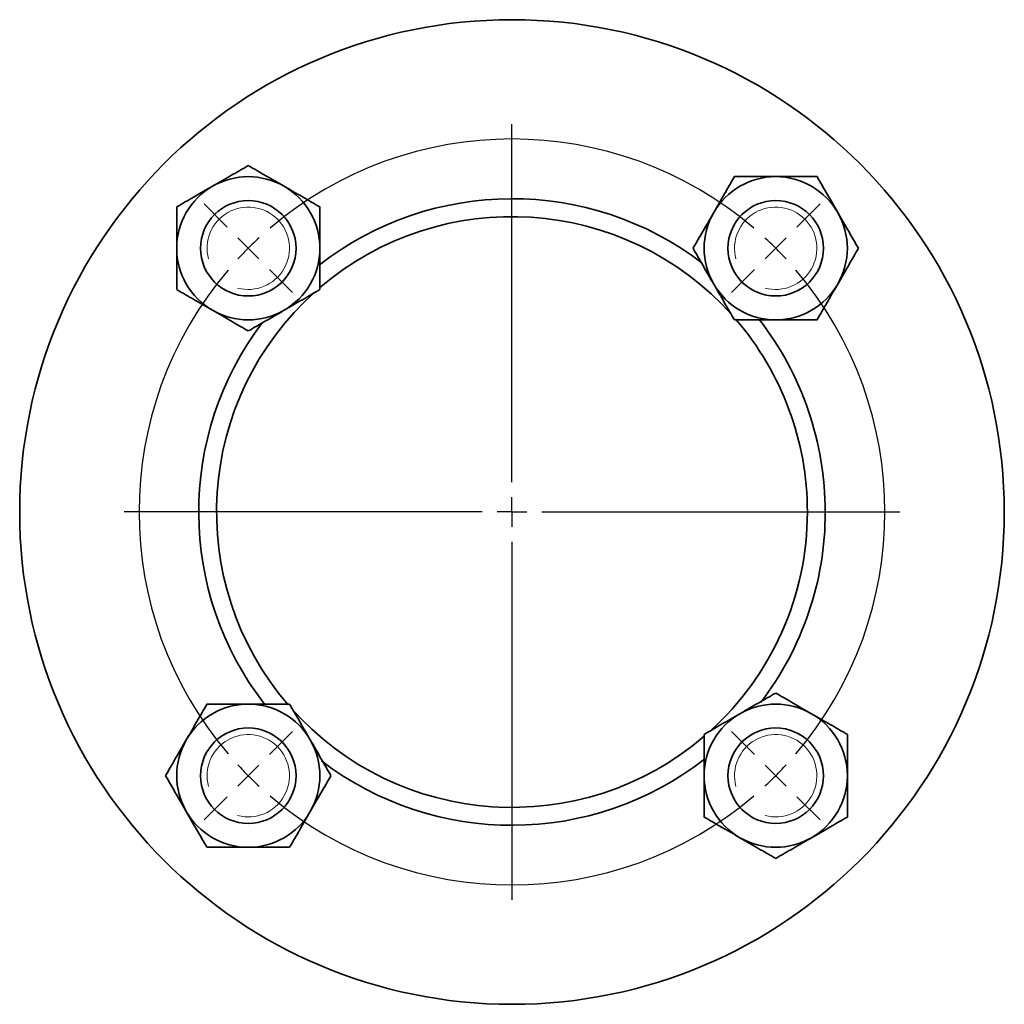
# Model space of a CAD drawing. Header units: millimetres. Extents: x -40 to 500, y 1 to 240.
# Tile 2 of 2: x 335 to 500, y 75 to 240. Entities that reach past the tile are written whole.
import ezdxf

# ---------------------------------------------------------------- set-up
doc = ezdxf.new("R2010")
doc.units = ezdxf.units.MM
doc.layers.add('NOTE', color=7, linetype='Continuous')

# ---------------------------------------------------------------- blocks, each defined once
blk = doc.blocks.new('SW_CENTERMARKSYMBOL_0')
at = {"layer": 'NOTE', "color": 0}
for p, q in [((44.19, -39.19), (44.19, 20.81)), ((-3.54, 3.54), (-7.42, 7.42)), ((91.92, 3.54), (95.81, 7.42)), ((0, 0), (-1.77, 1.77)), ((88.39, 0), (90.16, 1.77)), ((0, 0), (1.77, -1.77)), ((88.39, 0), (86.62, -1.77)), ((3.54, -3.54), (7.42, -7.42)), ((84.85, -3.54), (80.96, -7.42)), ((44.19, -44.19), (44.19, -41.69)), ((39.19, -44.19), (-20.81, -44.19)), ((44.19, -44.19), (41.69, -44.19)), ((44.19, -44.19), (44.19, -46.69)), ((44.19, -44.19), (46.69, -44.19)), ((49.19, -44.19), (109.19, -44.19)), ((44.19, -49.19), (44.19, -109.19)), ((3.54, -84.85), (7.42, -80.96)), ((84.85, -84.85), (80.96, -80.96)), ((0, -88.39), (1.77, -86.62)), ((88.39, -88.39), (86.62, -86.62)), ((0, -88.39), (-1.77, -90.16)), ((88.39, -88.39), (90.16, -90.16)), ((-3.54, -91.92), (-7.42, -95.81)), ((91.92, -91.92), (95.81, -95.81))]:
    blk.add_line(p, q, dxfattribs=at)
for start, end in [(49.5837, 130.4163), (132.7082, 135), (45, 47.2918), (135, 137.2918), (42.7082, 45), (139.5837, 220.4163), (319.5837, 40.4163), (222.7082, 225), (315, 317.2918), (225, 227.2918), (312.7082, 315), (229.5837, 310.4163)]:
    blk.add_arc((44.19, -44.19), 62.5, start, end, dxfattribs=at)

msp = doc.modelspace()

# ---------------------------------------------------------------- linework, layer by layer
at = {"color": 7, "linetype": 'Continuous', "lineweight": 35}
for centre, radius in [((417.19, 157.48), 82.5), ((373, 201.68), 8), ((461.39, 201.68), 8), ((373, 113.29), 8), ((461.39, 113.29), 8)]:
    msp.add_circle(centre, radius, dxfattribs=at)
for centre, radius, start, end in [((373, 201.68), 12, 60, 120), ((461.39, 201.68), 12, 90, 150), ((461.39, 201.68), 12, 30, 90), ((373, 201.68), 12, 120, 180), ((373, 201.68), 12, 0, 60), ((417.19, 157.48), 52.5, 52.5928, 127.9135), ((417.19, 157.48), 49.5, 41.8578, 130.63), ((461.39, 201.68), 12, 150, 210), ((461.39, 201.68), 12, 330, 30), ((373, 201.68), 12, 180, 240), ((373, 201.68), 12, 300, 0), ((461.39, 201.68), 12, 210, 270), ((461.39, 201.68), 12, 270, 330), ((417.19, 157.48), 49.5, 131.7081, 220.7094), ((373, 201.68), 12, 240, 300), ((417.19, 157.48), 49.5, 0, 40.6838), ((417.19, 157.48), 52.5, 0, 37.942), ((417.19, 157.48), 52.5, 142.8468, 217.8409), ((417.19, 157.48), 49.5, 311.9952, 0), ((417.19, 157.48), 52.5, 322.5174, 0), ((373, 113.29), 12, 90, 150), ((373, 113.29), 12, 30, 90), ((417.19, 157.48), 49.5, 221.5438, 310.6015), ((461.39, 113.29), 12, 60, 120), ((461.39, 113.29), 12, 120, 180), ((461.39, 113.29), 12, 0, 60), ((373, 113.29), 12, 150, 210), ((373, 113.29), 12, 330, 30), ((417.19, 157.48), 52.5, 232.5747, 307.9223), ((461.39, 113.29), 12, 180, 240), ((461.39, 113.29), 12, 300, 0), ((373, 113.29), 12, 210, 270), ((373, 113.29), 12, 270, 330), ((461.39, 113.29), 12, 240, 300)]:
    msp.add_arc(centre, radius, start, end, dxfattribs=at)
at = {"color": 7, "linetype": 'Continuous', "lineweight": 18}
for centre in [(373, 201.68), (461.39, 201.68), (373, 113.29), (461.39, 113.29)]:
    msp.add_arc(centre, 6.9, 255, 195, dxfattribs=at)
at = {"color": 7, "linetype": 'Continuous', "lineweight": 35}
for points, knots in [([(373, 215.53), (372.06, 214.99), (371.1, 214.43), (369.6, 213.57), (369.09, 213.28), (368.06, 212.68), (367.53, 212.37), (367, 212.07)], [0, 0, 0, 0, 0.5, 0.5, 0.75, 0.75, 1, 1, 1, 1]), ([(379, 212.07), (377.96, 212.67), (376.93, 213.26), (374.91, 214.43), (373.94, 214.99), (373, 215.53)], [0, 0, 0, 0, 0.5, 0.5, 1, 1, 1, 1]), ([(454.46, 213.68), (453.92, 212.74), (453.36, 211.77), (452.5, 210.28), (452.2, 209.77), (451.61, 208.74), (451.3, 208.2), (451, 207.68)], [0, 0, 0, 0, 0.5, 0.5, 0.75, 0.75, 1, 1, 1, 1]), ([(461.39, 213.68), (460.79, 213.68), (460.19, 213.68), (459.3, 213.68), (459, 213.68), (458.41, 213.68), (458.11, 213.68), (456.65, 213.68), (455.54, 213.68), (454.46, 213.68)], [0, 0, 0, 0, 0.25, 0.25, 0.375, 0.375, 0.5, 0.5, 1, 1, 1, 1]), ([(468.32, 213.68), (467.77, 213.68), (467.22, 213.68), (466.1, 213.68), (465.54, 213.68), (464.38, 213.68), (463.79, 213.68), (462.59, 213.68), (461.99, 213.68), (461.39, 213.68)], [0, 0, 0, 0, 0.25, 0.25, 0.5, 0.5, 0.75, 0.75, 1, 1, 1, 1]), ([(471.78, 207.68), (471.18, 208.72), (470.59, 209.75), (469.42, 211.77), (468.86, 212.74), (468.32, 213.68)], [0, 0, 0, 0, 0.5, 0.5, 1, 1, 1, 1]), ([(367, 212.07), (365.96, 211.47), (364.93, 210.87), (362.91, 209.71), (361.94, 209.15), (361, 208.61)], [0, 0, 0, 0, 0.5, 0.5, 1, 1, 1, 1]), ([(385, 208.61), (384.06, 209.15), (383.1, 209.7), (381.6, 210.57), (381.09, 210.86), (380.06, 211.46), (379.53, 211.77), (379, 212.07)], [0, 0, 0, 0, 0.5, 0.5, 0.75, 0.75, 1, 1, 1, 1]), ([(361, 208.61), (361, 208.06), (361, 207.51), (361, 206.39), (361, 205.83), (361, 204.67), (361, 204.08), (361, 202.87), (361, 202.27), (361, 201.68)], [0, 0, 0, 0, 0.25, 0.25, 0.5, 0.5, 0.75, 0.75, 1, 1, 1, 1]), ([(385, 201.68), (385, 202.28), (385, 202.87), (385, 203.77), (385, 204.07), (385, 204.66), (385, 204.96), (385, 206.42), (385, 207.53), (385, 208.61)], [0, 0, 0, 0, 0.25, 0.25, 0.375, 0.375, 0.5, 0.5, 1, 1, 1, 1]), ([(451, 207.68), (450.39, 206.63), (449.8, 205.61), (448.63, 203.58), (448.07, 202.62), (447.53, 201.68)], [0, 0, 0, 0, 0.5, 0.5, 1, 1, 1, 1]), ([(475.24, 201.68), (474.7, 202.62), (474.15, 203.58), (473.28, 205.08), (472.99, 205.58), (472.39, 206.62), (472.08, 207.15), (471.78, 207.68)], [0, 0, 0, 0, 0.5, 0.5, 0.75, 0.75, 1, 1, 1, 1]), ([(361, 201.68), (361, 201.08), (361, 200.48), (361, 199.59), (361, 199.29), (361, 198.7), (361, 198.4), (361, 196.94), (361, 195.83), (361, 194.75)], [0, 0, 0, 0, 0.25, 0.25, 0.375, 0.375, 0.5, 0.5, 1, 1, 1, 1]), ([(385, 194.75), (385, 195.29), (385, 195.84), (385, 196.96), (385, 197.53), (385, 198.69), (385, 199.28), (385, 200.48), (385, 201.08), (385, 201.68)], [0, 0, 0, 0, 0.25, 0.25, 0.5, 0.5, 0.75, 0.75, 1, 1, 1, 1]), ([(447.53, 201.68), (448.07, 200.74), (448.63, 199.77), (449.49, 198.28), (449.79, 197.77), (450.38, 196.74), (450.69, 196.2), (451, 195.68)], [0, 0, 0, 0, 0.5, 0.5, 0.75, 0.75, 1, 1, 1, 1]), ([(471.78, 195.68), (472.38, 196.72), (472.98, 197.75), (474.14, 199.77), (474.7, 200.74), (475.24, 201.68)], [0, 0, 0, 0, 0.5, 0.5, 1, 1, 1, 1]), ([(361, 194.75), (361.94, 194.21), (362.9, 193.65), (364.4, 192.79), (364.9, 192.49), (365.94, 191.9), (366.47, 191.59), (367, 191.28)], [0, 0, 0, 0, 0.5, 0.5, 0.75, 0.75, 1, 1, 1, 1]), ([(379, 191.28), (380.04, 191.89), (381.07, 192.48), (383.09, 193.65), (384.06, 194.21), (385, 194.75)], [0, 0, 0, 0, 0.5, 0.5, 1, 1, 1, 1]), ([(451, 195.68), (451.6, 194.63), (452.19, 193.61), (453.36, 191.58), (453.92, 190.62), (454.46, 189.68)], [0, 0, 0, 0, 0.5, 0.5, 1, 1, 1, 1]), ([(468.32, 189.68), (468.86, 190.62), (469.41, 191.58), (470.28, 193.08), (470.57, 193.58), (471.17, 194.62), (471.48, 195.15), (471.78, 195.68)], [0, 0, 0, 0, 0.5, 0.5, 0.75, 0.75, 1, 1, 1, 1]), ([(367, 191.28), (368.04, 190.68), (369.07, 190.09), (371.09, 188.92), (372.06, 188.36), (373, 187.82)], [0, 0, 0, 0, 0.5, 0.5, 1, 1, 1, 1]), ([(373, 187.82), (373.94, 188.36), (374.9, 188.92), (376.4, 189.78), (376.9, 190.08), (377.94, 190.67), (378.47, 190.98), (379, 191.28)], [0, 0, 0, 0, 0.5, 0.5, 0.75, 0.75, 1, 1, 1, 1]), ([(454.46, 189.68), (455, 189.68), (455.55, 189.68), (456.67, 189.68), (457.24, 189.68), (458.4, 189.68), (458.99, 189.68), (460.19, 189.68), (460.79, 189.68), (461.39, 189.68)], [0, 0, 0, 0, 0.25, 0.25, 0.5, 0.5, 0.75, 0.75, 1, 1, 1, 1]), ([(461.39, 189.68), (461.99, 189.68), (462.59, 189.68), (463.48, 189.68), (463.78, 189.68), (464.37, 189.68), (464.67, 189.68), (466.13, 189.68), (467.24, 189.68), (468.32, 189.68)], [0, 0, 0, 0, 0.25, 0.25, 0.375, 0.375, 0.5, 0.5, 1, 1, 1, 1]), ([(461.39, 127.15), (460.45, 126.6), (459.48, 126.05), (457.99, 125.18), (457.48, 124.89), (456.45, 124.29), (455.91, 123.98), (455.39, 123.68)], [0, 0, 0, 0, 0.5, 0.5, 0.75, 0.75, 1, 1, 1, 1]), ([(467.39, 123.68), (466.34, 124.28), (465.32, 124.88), (463.3, 126.04), (462.33, 126.6), (461.39, 127.15)], [0, 0, 0, 0, 0.5, 0.5, 1, 1, 1, 1]), ([(366.07, 125.29), (365.53, 124.35), (364.97, 123.39), (364.11, 121.89), (363.82, 121.38), (363.22, 120.35), (362.91, 119.81), (362.61, 119.29)], [0, 0, 0, 0, 0.5, 0.5, 0.75, 0.75, 1, 1, 1, 1]), ([(373, 125.29), (372.4, 125.29), (371.8, 125.29), (370.91, 125.29), (370.61, 125.29), (370.02, 125.29), (369.72, 125.29), (368.26, 125.29), (367.15, 125.29), (366.07, 125.29)], [0, 0, 0, 0, 0.25, 0.25, 0.375, 0.375, 0.5, 0.5, 1, 1, 1, 1]), ([(379.93, 125.29), (379.39, 125.29), (378.83, 125.29), (377.72, 125.29), (377.15, 125.29), (375.99, 125.29), (375.4, 125.29), (374.2, 125.29), (373.6, 125.29), (373, 125.29)], [0, 0, 0, 0, 0.25, 0.25, 0.5, 0.5, 0.75, 0.75, 1, 1, 1, 1]), ([(383.39, 119.29), (382.79, 120.33), (382.2, 121.36), (381.03, 123.38), (380.47, 124.35), (379.93, 125.29)], [0, 0, 0, 0, 0.5, 0.5, 1, 1, 1, 1]), ([(455.39, 123.68), (454.34, 123.08), (453.32, 122.49), (451.3, 121.32), (450.33, 120.76), (449.39, 120.22)], [0, 0, 0, 0, 0.5, 0.5, 1, 1, 1, 1]), ([(473.39, 120.22), (472.45, 120.76), (471.48, 121.32), (469.99, 122.18), (469.48, 122.47), (468.45, 123.07), (467.91, 123.38), (467.39, 123.68)], [0, 0, 0, 0, 0.5, 0.5, 0.75, 0.75, 1, 1, 1, 1]), ([(362.61, 119.29), (362, 118.25), (361.41, 117.22), (360.24, 115.2), (359.69, 114.23), (359.14, 113.29)], [0, 0, 0, 0, 0.5, 0.5, 1, 1, 1, 1]), ([(386.86, 113.29), (386.31, 114.23), (385.76, 115.19), (384.89, 116.69), (384.6, 117.19), (384, 118.23), (383.7, 118.76), (383.39, 119.29)], [0, 0, 0, 0, 0.5, 0.5, 0.75, 0.75, 1, 1, 1, 1]), ([(449.39, 120.22), (449.39, 119.68), (449.39, 119.12), (449.39, 118.01), (449.39, 117.44), (449.39, 116.28), (449.39, 115.69), (449.39, 114.49), (449.39, 113.89), (449.39, 113.29)], [0, 0, 0, 0, 0.25, 0.25, 0.5, 0.5, 0.75, 0.75, 1, 1, 1, 1]), ([(473.39, 113.29), (473.39, 113.89), (473.39, 114.49), (473.39, 115.38), (473.39, 115.68), (473.39, 116.27), (473.39, 116.57), (473.39, 118.03), (473.39, 119.14), (473.39, 120.22)], [0, 0, 0, 0, 0.25, 0.25, 0.375, 0.375, 0.5, 0.5, 1, 1, 1, 1]), ([(359.14, 113.29), (359.69, 112.35), (360.24, 111.39), (361.11, 109.89), (361.4, 109.38), (362, 108.35), (362.3, 107.81), (362.61, 107.29)], [0, 0, 0, 0, 0.5, 0.5, 0.75, 0.75, 1, 1, 1, 1]), ([(383.39, 107.29), (383.99, 108.33), (384.59, 109.36), (385.75, 111.38), (386.31, 112.35), (386.86, 113.29)], [0, 0, 0, 0, 0.5, 0.5, 1, 1, 1, 1]), ([(449.39, 113.29), (449.39, 112.69), (449.39, 112.09), (449.39, 111.2), (449.39, 110.9), (449.39, 110.31), (449.39, 110.01), (449.39, 108.55), (449.39, 107.44), (449.39, 106.36)], [0, 0, 0, 0, 0.25, 0.25, 0.375, 0.375, 0.5, 0.5, 1, 1, 1, 1]), ([(473.39, 106.36), (473.39, 106.9), (473.39, 107.45), (473.39, 108.57), (473.39, 109.14), (473.39, 110.3), (473.39, 110.89), (473.39, 112.09), (473.39, 112.69), (473.39, 113.29)], [0, 0, 0, 0, 0.25, 0.25, 0.5, 0.5, 0.75, 0.75, 1, 1, 1, 1]), ([(362.61, 107.29), (363.21, 106.25), (363.8, 105.22), (364.97, 103.2), (365.53, 102.23), (366.07, 101.29)], [0, 0, 0, 0, 0.5, 0.5, 1, 1, 1, 1]), ([(379.93, 101.29), (380.47, 102.23), (381.03, 103.19), (381.89, 104.69), (382.18, 105.19), (382.78, 106.23), (383.09, 106.76), (383.39, 107.29)], [0, 0, 0, 0, 0.5, 0.5, 0.75, 0.75, 1, 1, 1, 1]), ([(449.39, 106.36), (450.33, 105.82), (451.29, 105.26), (452.79, 104.4), (453.29, 104.11), (454.33, 103.51), (454.86, 103.2), (455.39, 102.9)], [0, 0, 0, 0, 0.5, 0.5, 0.75, 0.75, 1, 1, 1, 1]), ([(467.39, 102.9), (468.43, 103.5), (469.46, 104.09), (471.48, 105.26), (472.45, 105.82), (473.39, 106.36)], [0, 0, 0, 0, 0.5, 0.5, 1, 1, 1, 1]), ([(455.39, 102.9), (456.43, 102.29), (457.46, 101.7), (459.48, 100.53), (460.45, 99.98), (461.39, 99.43)], [0, 0, 0, 0, 0.5, 0.5, 1, 1, 1, 1]), ([(461.39, 99.43), (462.33, 99.98), (463.29, 100.53), (464.79, 101.39), (465.29, 101.69), (466.33, 102.29), (466.86, 102.59), (467.39, 102.9)], [0, 0, 0, 0, 0.5, 0.5, 0.75, 0.75, 1, 1, 1, 1]), ([(366.07, 101.29), (366.61, 101.29), (367.16, 101.29), (368.28, 101.29), (368.85, 101.29), (370.01, 101.29), (370.6, 101.29), (371.8, 101.29), (372.4, 101.29), (373, 101.29)], [0, 0, 0, 0, 0.25, 0.25, 0.5, 0.5, 0.75, 0.75, 1, 1, 1, 1]), ([(373, 101.29), (373.6, 101.29), (374.2, 101.29), (375.09, 101.29), (375.39, 101.29), (375.98, 101.29), (376.28, 101.29), (377.74, 101.29), (378.85, 101.29), (379.93, 101.29)], [0, 0, 0, 0, 0.25, 0.25, 0.375, 0.375, 0.5, 0.5, 1, 1, 1, 1])]:
    msp.add_open_spline(points, degree=3, knots=knots, dxfattribs=at)

# ---------------------------------------------------------------- block references
at = {"layer": 'NOTE'}
msp.add_blockref('SW_CENTERMARKSYMBOL_0', (373, 201.68), dxfattribs=at)

doc.saveas('drawing.dxf')
